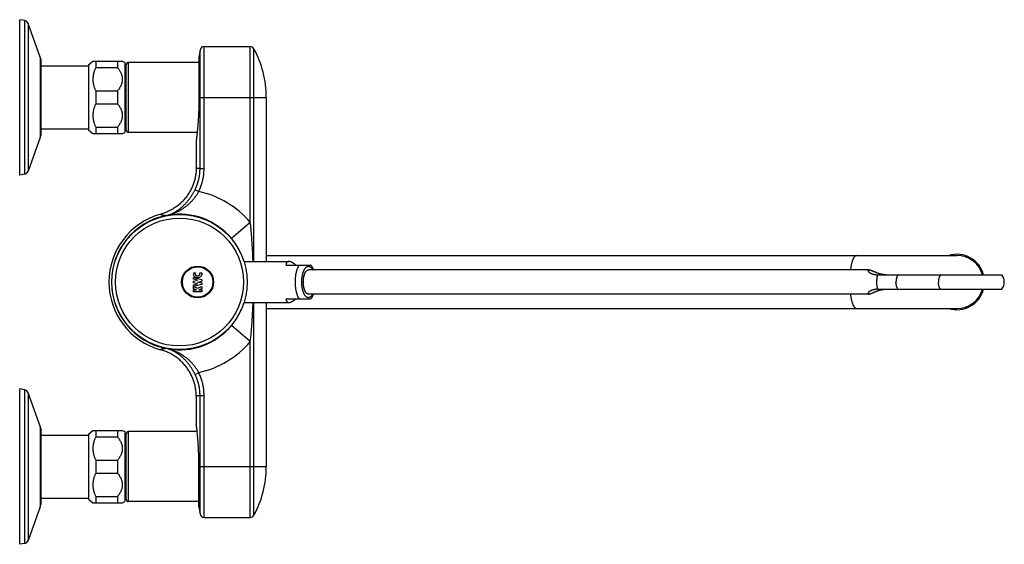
# Model space of a CAD drawing. Header units: millimetres. Extents: x 15 to 858, y -139 to 575.
# Tile 9 of 10: x 450 to 858, y -139 to 78. Entities that reach past the tile are written whole.
import ezdxf

# ---------------------------------------------------------------- set-up
doc = ezdxf.new("R2010")
doc.units = ezdxf.units.MM
doc.header["$LTSCALE"] = 46.255
doc.layers.get('0').update_dxf_attribs({"linetype": 'CONTINUOUS'})

msp = doc.modelspace()

# ---------------------------------------------------------------- linework, layer by layer
at = {"color": 7, "linetype": 'Continuous'}
for p, q in [((450.05, 13.99), (450.05, 78.34)), ((452.01, 77.99), (450.05, 78.34)), ((458.58, 62.87), (453.55, 76.7)), ((526.4, 67.16), (545.53, 67.16)), ((458.75, 61.91), (458.75, 30.42)), ((478.55, 59.66), (480.35, 61.16)), ((480.35, 61.16), (492.55, 61.16)), ((481.55, 61.16), (481.55, 58.48)), ((490.55, 61.16), (490.55, 58.48)), ((492.55, 61.16), (493.55, 60.66)), ((524.28, 62.78), (524.28, 46.16)), ((458.75, 59.16), (478.55, 59.16)), ((478.55, 59.66), (478.55, 32.66)), ((481.55, 58.48), (490.55, 58.48)), ((493.55, 60.66), (493.55, 31.66)), ((494.15, 32.66), (494.15, 59.66)), ((524.28, 60.66), (495.15, 60.66)), ((481.55, 48.84), (481.55, 43.48)), ((481.55, 48.84), (490.55, 48.84)), ((490.55, 48.84), (490.55, 43.48)), ((552.15, 46.16), (552.15, -21.84)), ((481.55, 43.48), (490.55, 43.48)), ((458.75, 33.16), (478.55, 33.16)), ((478.55, 32.66), (480.35, 31.16)), ((481.55, 33.84), (481.55, 31.16)), ((481.55, 33.84), (490.55, 33.84)), ((490.55, 33.84), (490.55, 31.16)), ((458.58, 29.46), (453.55, 15.62)), ((480.35, 31.16), (492.55, 31.16)), ((492.55, 31.16), (493.55, 31.66)), ((523.52, 31.66), (495.15, 31.66)), ((523.15, 28.41), (523.15, 17.05)), ((452.01, 14.34), (450.05, 13.99)), ((552.15, -19.34), (838.04, -19.34)), ((542.89, -21.84), (561.56, -21.84)), ((560.3, -23.34), (570.62, -23.34)), ((521.97, -29.23), (521.97, -28.41)), ((521.97, -28.41), (525.47, -29.24)), ((522.01, -26.54), (522.82, -26.54)), ((524.61, -26.54), (525.42, -26.54)), ((801.59, -25.34), (569.59, -25.34)), ((805.34, -27.34), (856.7, -27.34)), ((523.72, -29.64), (521.97, -29.23)), ((521.97, -29.94), (523.72, -29.64)), ((521.97, -30.74), (521.97, -29.94)), ((523.72, -31.03), (521.97, -30.74)), ((521.97, -31.45), (523.72, -31.03)), ((521.97, -32.23), (521.97, -31.45)), ((522.13, -32.23), (521.97, -32.23)), ((521.97, -33.1), (521.97, -32.24)), ((521.97, -32.24), (523.72, -32.94)), ((525.47, -31.44), (522.13, -32.23)), ((523.72, -30.34), (525.47, -30.04)), ((523.72, -30.34), (525.47, -30.64)), ((523.72, -32.94), (525.47, -32.24)), ((525.47, -29.24), (525.47, -30.04)), ((525.47, -30.64), (525.47, -31.44)), ((525.47, -32.24), (525.47, -33.1)), ((523.22, -33.6), (521.97, -33.1)), ((521.97, -34.44), (521.97, -33.64)), ((521.97, -33.64), (523.22, -33.64)), ((525.47, -34.44), (521.97, -34.44)), ((523.22, -33.64), (523.22, -33.6)), ((525.47, -33.1), (524.22, -33.6)), ((524.22, -33.6), (524.22, -33.64)), ((524.22, -33.64), (525.47, -33.64)), ((525.47, -33.64), (525.47, -34.44)), ((801.59, -35.34), (569.59, -35.34)), ((805.34, -33.34), (856.7, -33.34)), ((542.89, -38.84), (561.56, -38.84)), ((552.15, -38.84), (552.15, -106.84)), ((560.3, -37.34), (570.62, -37.34)), ((552.15, -41.34), (838.04, -41.34)), ((450.05, -139.01), (450.05, -74.66)), ((452.01, -75.01), (450.05, -74.66)), ((458.58, -90.13), (453.55, -76.3)), ((523.15, -77.72), (523.15, -89.09)), ((458.75, -91.09), (458.75, -122.58)), ((478.55, -93.34), (480.35, -91.84)), ((478.55, -93.34), (478.55, -120.34)), ((480.35, -91.84), (492.55, -91.84)), ((481.55, -91.84), (481.55, -94.52)), ((490.55, -91.84), (490.55, -94.52)), ((492.55, -91.84), (493.55, -92.34)), ((493.55, -92.34), (493.55, -121.34)), ((494.15, -120.34), (494.15, -93.34)), ((523.52, -92.34), (495.15, -92.34)), ((458.75, -93.84), (478.55, -93.84)), ((481.55, -94.52), (490.55, -94.52)), ((481.55, -104.16), (481.55, -109.52)), ((481.55, -104.16), (490.55, -104.16)), ((490.55, -104.16), (490.55, -109.52)), ((481.55, -109.52), (490.55, -109.52)), ((524.28, -123.46), (524.28, -106.84)), ((458.75, -119.84), (478.55, -119.84)), ((478.55, -120.34), (480.35, -121.84)), ((480.35, -121.84), (492.55, -121.84)), ((481.55, -119.16), (481.55, -121.84)), ((481.55, -119.16), (490.55, -119.16)), ((490.55, -119.16), (490.55, -121.84)), ((492.55, -121.84), (493.55, -121.34)), ((524.28, -121.34), (495.15, -121.34)), ((458.58, -123.54), (453.55, -137.38)), ((526.4, -127.84), (545.53, -127.84)), ((452.01, -138.66), (450.05, -139.01))]:
    msp.add_line(p, q, dxfattribs=at)
at = {"color": 9, "linetype": 'Continuous'}
for p, q in [((452.01, 77.99), (452.01, 14.34)), ((453.55, 76.7), (453.55, 15.62)), ((524.72, 16.71), (524.72, 65.73)), ((526.4, 16.71), (526.4, 67.16)), ((545.53, -5.69), (545.53, 67.16)), ((547.02, -21.84), (547.02, 66.28)), ((458.58, 62.87), (458.58, 29.46)), ((495.15, 31.66), (495.15, 60.66)), ((524.28, 46.16), (552.15, 46.16)), ((524.72, 16.71), (526.4, 16.71)), ((522.65, 7.91), (524.16, 7.17)), ((510.53, -2.92), (510.51, -2.82)), ((511.37, -2.76), (511.34, -2.64)), ((511.53, -2.73), (511.51, -2.61)), ((545.53, -5.69), (537.69, -12.27)), ((537.64, -12.31), (537.69, -12.27)), ((540.97, -17.25), (541, -17.24)), ((547.02, -126.95), (547.02, -38.84)), ((540.97, -43.42), (541, -43.43)), ((537.64, -48.37), (537.69, -48.41)), ((545.53, -54.98), (537.69, -48.41)), ((545.53, -127.84), (545.53, -54.98)), ((510.53, -57.75), (510.51, -57.85)), ((511.37, -57.91), (511.34, -58.04)), ((511.53, -57.94), (511.51, -58.07)), ((522.65, -68.59), (524.16, -67.84)), ((452.01, -75.01), (452.01, -138.66)), ((453.55, -76.3), (453.55, -137.38)), ((524.72, -126.41), (524.72, -77.38)), ((524.72, -77.38), (526.4, -77.38)), ((526.4, -127.84), (526.4, -77.38)), ((458.58, -90.13), (458.58, -123.54)), ((495.15, -121.34), (495.15, -92.34)), ((524.28, -106.84), (552.15, -106.84))]:
    msp.add_line(p, q, dxfattribs=at)
at = {"color": 7, "linetype": 'Continuous'}
for centre, radius in [((516.22, -30.34), 28), ((523.72, -30.34), 6.61)]:
    msp.add_circle(centre, radius, dxfattribs=at)
at = {"color": 9, "linetype": 'Continuous'}
for centre, radius in [((516.22, -30.34), 26.5), ((523.72, -30.34), 6.31)]:
    msp.add_circle(centre, radius, dxfattribs=at)
at = {"color": 7, "linetype": 'Continuous'}
for centre, radius, start, end in [((451.67, 76.02), 2, 20, 80), ((646.15, 46.16), 123, 170.8448, 172.2335), ((526.4, 65.46), 1.7, 90, 170.8448), ((545.53, 65.46), 1.7, 28.6141, 90), ((510.15, 46.16), 42, 0, 28.6141), ((455.95, 61.91), 2.8, 0, 20), ((495.15, 59.66), 1, 90, 180), ((495.15, 32.66), 1, 180, 270), ((455.95, 30.42), 2.8, 340, 0), ((451.67, 16.3), 2, 280, 340), ((516.15, -30.34), 29.13, 105.3436, 254.6564), ((838.04, -30.34), 11.5, 15.1219, 106.9466), ((838.04, -30.34), 11, 15.8275, 90), ((523.61, -26.94), 1.65, 165.9632, 192.7718), ((852.7, -30.34), 5, 323.1301, 36.8699), ((838.04, -30.34), 11.5, 253.0534, 344.8781), ((838.04, -30.34), 11, 270, 344.1733), ((451.67, -76.98), 2, 20, 80), ((455.95, -91.09), 2.8, 0, 20), ((495.15, -93.34), 1, 90, 180), ((510.15, -106.84), 42, 331.3859, 0), ((495.15, -120.34), 1, 180, 270), ((455.95, -122.58), 2.8, 340, 0), ((646.15, -106.84), 123, 187.7665, 189.1552), ((526.4, -126.14), 1.7, 189.1552, 270), ((545.53, -126.14), 1.7, 270, 331.3859), ((451.67, -136.7), 2, 280, 340)]:
    msp.add_arc(centre, radius, start, end, dxfattribs=at)
at = {"color": 9, "linetype": 'Continuous'}
for centre, radius, start, end in [((523.33, 17.06), 0.177, 180.0565, 184.2573), ((516.15, -30.34), 38.35, 39.9961, 77.9464), ((516.15, -30.34), 28.09, 101.5962, 258.4101), ((506.29, 17.8), 21.05, 281.5597, 283.8861), ((511.71, -4.25), 1.65, 96.8152, 102.8935), ((516.15, -30.34), 28.12, 39.9961, 99.4979), ((516.15, -30.34), 28.09, 17.6174, 27.7947), ((516.15, -30.34), 28.09, 332.2054, 342.3826), ((516.15, -30.34), 28.12, 260.502, 320.0039), ((516.15, -30.34), 38.35, 282.0536, 320.0039), ((506.29, -78.47), 21.05, 76.1141, 78.4319), ((511.71, -56.42), 1.66, 257.1299, 263.1613), ((523.33, -77.73), 0.176, 176.066, 179.9493)]:
    msp.add_arc(centre, radius, start, end, dxfattribs=at)
at = {"color": 7, "linetype": 'Continuous'}
for points, knots in [([(481.55, 58.48), (481.47, 58.32), (481.33, 58.01), (481.13, 57.53), (480.95, 57.06), (480.8, 56.59), (480.67, 56.13), (480.56, 55.68), (480.48, 55.23), (480.41, 54.78), (480.37, 54.33), (480.35, 53.89), (480.35, 53.44), (480.37, 52.99), (480.41, 52.55), (480.48, 52.1), (480.56, 51.65), (480.67, 51.19), (480.8, 50.73), (480.95, 50.27), (481.13, 49.8), (481.33, 49.32), (481.47, 49), (481.55, 48.84)], [0, 0, 0, 0, 0.535271, 1.052568, 1.55381, 2.041429, 2.517301, 2.98352, 3.442186, 3.894724, 4.343139, 4.789085, 5.234006, 5.679952, 6.128367, 6.580905, 7.03957, 7.50579, 7.981661, 8.46928, 8.970521, 9.487818, 10.023089, 10.023089, 10.023089, 10.023089]), ([(490.55, 58.48), (490.66, 58.34), (490.88, 58.07), (491.17, 57.65), (491.43, 57.25), (491.66, 56.86), (491.86, 56.48), (492.03, 56.11), (492.17, 55.75), (492.29, 55.39), (492.39, 55.04), (492.46, 54.69), (492.51, 54.35), (492.54, 54), (492.55, 53.66), (492.54, 53.32), (492.51, 52.98), (492.46, 52.63), (492.39, 52.29), (492.29, 51.94), (492.17, 51.58), (492.03, 51.22), (491.86, 50.85), (491.66, 50.47), (491.43, 50.08), (491.17, 49.67), (490.88, 49.26), (490.66, 48.98), (490.55, 48.84)], [0, 0, 0, 0, 0.541777, 1.049618, 1.526674, 1.976917, 2.403614, 2.809904, 3.199477, 3.574744, 3.937999, 4.292278, 4.639682, 4.982279, 5.32291, 5.663544, 6.00614, 6.353541, 6.707821, 7.071075, 7.446338, 7.835913, 8.242202, 8.668896, 9.119138, 9.596193, 10.104034, 10.645817, 10.645817, 10.645817, 10.645817]), ([(524.28, 46.16), (524.28, 45.87), (524.28, 45.29), (524.27, 44.42), (524.26, 43.55), (524.24, 42.7), (524.21, 41.85), (524.18, 41.01), (524.15, 40.18), (524.11, 39.37), (524.07, 38.58), (524.03, 37.8), (523.98, 37.05), (523.93, 36.32), (523.88, 35.62), (523.83, 34.94), (523.77, 34.3), (523.72, 33.68), (523.66, 33.09), (523.61, 32.53), (523.56, 32.01), (523.51, 31.52), (523.46, 31.07), (523.42, 30.65), (523.37, 30.26), (523.33, 29.91), (523.3, 29.6), (523.26, 29.33), (523.23, 29.09), (523.21, 28.89), (523.19, 28.72), (523.17, 28.59), (523.16, 28.5), (523.15, 28.44), (523.15, 28.42), (523.15, 28.41)], [0, 0, 0, 0, 0.872911, 1.744237, 2.610792, 3.47032, 4.321746, 5.16204, 5.988569, 6.800532, 7.595274, 8.370002, 9.123854, 9.854901, 10.560561, 11.239521, 11.890944, 12.512666, 13.10305, 13.662033, 14.188203, 14.680109, 15.137449, 15.56005, 15.94688, 16.297222, 16.611451, 16.889227, 17.130044, 17.333755, 17.5007, 17.630611, 17.72333, 17.778955, 17.797526, 17.797526, 17.797526, 17.797526]), ([(481.55, 43.48), (481.47, 43.32), (481.33, 43.01), (481.13, 42.53), (480.95, 42.06), (480.8, 41.59), (480.67, 41.13), (480.56, 40.68), (480.48, 40.23), (480.41, 39.78), (480.37, 39.33), (480.35, 38.89), (480.35, 38.44), (480.37, 37.99), (480.41, 37.55), (480.48, 37.1), (480.56, 36.65), (480.67, 36.19), (480.8, 35.73), (480.95, 35.27), (481.13, 34.8), (481.33, 34.32), (481.47, 34), (481.55, 33.84)], [0, 0, 0, 0, 0.535271, 1.052568, 1.55381, 2.041429, 2.517301, 2.98352, 3.442186, 3.894724, 4.343139, 4.789085, 5.234006, 5.679952, 6.128367, 6.580905, 7.03957, 7.50579, 7.981661, 8.46928, 8.970521, 9.487818, 10.023089, 10.023089, 10.023089, 10.023089]), ([(490.55, 43.48), (490.66, 43.34), (490.88, 43.07), (491.17, 42.65), (491.43, 42.25), (491.66, 41.86), (491.86, 41.48), (492.03, 41.11), (492.17, 40.75), (492.29, 40.39), (492.39, 40.04), (492.46, 39.69), (492.51, 39.35), (492.54, 39), (492.55, 38.66), (492.54, 38.32), (492.51, 37.98), (492.46, 37.63), (492.39, 37.29), (492.29, 36.94), (492.17, 36.58), (492.03, 36.22), (491.86, 35.85), (491.66, 35.47), (491.43, 35.08), (491.17, 34.67), (490.88, 34.26), (490.66, 33.98), (490.55, 33.84)], [0, 0, 0, 0, 0.541777, 1.049618, 1.526674, 1.976917, 2.403614, 2.809904, 3.199477, 3.574744, 3.937999, 4.292278, 4.639682, 4.982279, 5.32291, 5.663544, 6.00614, 6.353541, 6.707821, 7.071075, 7.446338, 7.835913, 8.242202, 8.668896, 9.119138, 9.596193, 10.104034, 10.645817, 10.645817, 10.645817, 10.645817]), ([(523.15, 17.05), (523.15, 16.75), (523.14, 16.16), (523.08, 15.26), (522.98, 14.37), (522.83, 13.48), (522.65, 12.6), (522.43, 11.73), (522.18, 10.86), (521.88, 10.01), (521.54, 9.18), (521.17, 8.36), (520.76, 7.56), (520.32, 6.78), (519.84, 6.02), (519.33, 5.28), (518.78, 4.56), (518.2, 3.87), (517.6, 3.21), (516.96, 2.57), (516.3, 1.97), (515.61, 1.39), (514.89, 0.85), (514.15, 0.34), (513.39, -0.14), (512.61, -0.58), (511.81, -0.99), (510.99, -1.36), (510.15, -1.69), (509.3, -1.99), (508.73, -2.16), (508.44, -2.24)], [0, 0, 0, 0, 0.886232, 1.785581, 2.684913, 3.584261, 4.483657, 5.383107, 6.282605, 7.182101, 8.081534, 8.980889, 9.880178, 10.779404, 11.67856, 12.577644, 13.476658, 14.375601, 15.274476, 16.173283, 17.072026, 17.970707, 18.86933, 19.767899, 20.666417, 21.564891, 22.463324, 23.361721, 24.260088, 25.15843, 26.056752, 26.056752, 26.056752, 26.056752]), ([(561.56, -21.84), (561.5, -21.84), (561.39, -21.84), (561.23, -21.87), (561.08, -21.93), (560.94, -22), (560.81, -22.09), (560.7, -22.21), (560.6, -22.34), (560.51, -22.5), (560.43, -22.68), (560.38, -22.88), (560.33, -23.1), (560.31, -23.26), (560.3, -23.34)], [0, 0, 0, 0, 0.171538, 0.334587, 0.492171, 0.647227, 0.803232, 0.963717, 1.131751, 1.310553, 1.502612, 1.709976, 1.934792, 2.178334, 2.178334, 2.178334, 2.178334]), ([(564.38, -23.34), (564.29, -23.26), (564.1, -23.1), (563.83, -22.88), (563.56, -22.68), (563.3, -22.5), (563.05, -22.34), (562.81, -22.21), (562.58, -22.1), (562.35, -22), (562.14, -21.93), (561.94, -21.88), (561.74, -21.84), (561.62, -21.84), (561.56, -21.84)], [0, 0, 0, 0, 0.37234, 0.725249, 1.05844, 1.372615, 1.667825, 1.944302, 2.202964, 2.444124, 2.668758, 2.877991, 3.072812, 3.255088, 3.255088, 3.255088, 3.255088]), ([(571.71, -25.34), (571.69, -25.27), (571.62, -25.09), (571.5, -24.81), (571.36, -24.51), (571.21, -24.22), (571.05, -23.94), (570.88, -23.68), (570.73, -23.48), (570.65, -23.37), (570.62, -23.34)], [0, 0, 0, 0, 0.227946, 0.564944, 0.898801, 1.226816, 1.549881, 1.862925, 2.166267, 2.28761, 2.28761, 2.28761, 2.28761]), ([(525.42, -26.54), (525.45, -26.67), (525.49, -27.02), (525.37, -27.61), (524.98, -28.17), (524.4, -28.55), (523.72, -28.68), (523.03, -28.55), (522.45, -28.17), (522.13, -27.71), (522.03, -27.4), (522.01, -27.3)], [0, 0, 0, 0, 0.402994, 1.067054, 1.736443, 2.413298, 3.095382, 3.777465, 4.45432, 5.123709, 5.424407, 5.424407, 5.424407, 5.424407]), ([(522.82, -26.54), (522.81, -26.56), (522.75, -26.68), (522.69, -26.94), (522.77, -27.3), (523, -27.6), (523.33, -27.79), (523.72, -27.86), (524.1, -27.79), (524.43, -27.6), (524.58, -27.4), (524.63, -27.3)], [0, 0, 0, 0, 0.062271, 0.414998, 0.767724, 1.131377, 1.509944, 1.898711, 2.287478, 2.666045, 3.0061, 3.0061, 3.0061, 3.0061]), ([(524.63, -27.3), (524.63, -27.3), (524.69, -27.18), (524.74, -26.94), (524.68, -26.68), (524.62, -26.56), (524.61, -26.54)], [0, 0, 0, 0, 0.0240768, 0.3768034, 0.7295301, 0.7918012, 0.7918012, 0.7918012, 0.7918012]), ([(567.48, -30.34), (567.48, -30.25), (567.48, -30.08), (567.49, -29.82), (567.5, -29.57), (567.52, -29.32), (567.55, -29.06), (567.58, -28.82), (567.61, -28.57), (567.65, -28.34), (567.7, -28.1), (567.75, -27.88), (567.81, -27.66), (567.87, -27.44), (567.93, -27.24), (568, -27.04), (568.08, -26.85), (568.15, -26.67), (568.24, -26.5), (568.32, -26.34), (568.41, -26.19), (568.5, -26.05), (568.6, -25.92), (568.69, -25.81), (568.79, -25.71), (568.9, -25.61), (569, -25.54), (569.1, -25.47), (569.21, -25.42), (569.32, -25.38), (569.43, -25.35), (569.52, -25.34), (569.57, -25.34), (569.59, -25.34)], [0, 0, 0, 0, 0.257409, 0.514258, 0.769987, 1.024045, 1.275884, 1.524966, 1.770766, 2.012772, 2.25049, 2.483444, 2.711182, 2.933275, 3.149326, 3.358967, 3.561869, 3.757745, 3.946351, 4.127498, 4.301057, 4.466967, 4.625244, 4.775995, 4.919429, 5.055873, 5.185785, 5.309771, 5.428595, 5.543183, 5.654613, 5.764089, 5.818522, 5.818522, 5.818522, 5.818522]), ([(801.59, -25.34), (801.57, -25.34), (801.52, -25.34), (801.46, -25.35), (801.4, -25.36), (801.35, -25.39), (801.31, -25.41), (801.28, -25.45), (801.26, -25.49), (801.25, -25.54), (801.24, -25.59), (801.25, -25.65), (801.27, -25.71), (801.3, -25.78), (801.34, -25.85), (801.39, -25.93), (801.46, -26.01), (801.54, -26.1), (801.63, -26.19), (801.74, -26.28), (801.86, -26.38), (802, -26.48), (802.16, -26.57), (802.34, -26.67), (802.53, -26.77), (802.74, -26.86), (802.97, -26.95), (803.22, -27.03), (803.49, -27.11), (803.77, -27.18), (804.06, -27.23), (804.37, -27.28), (804.68, -27.31), (805.01, -27.33), (805.23, -27.34), (805.34, -27.34)], [0, 0, 0, 0, 0.071236, 0.135402, 0.193074, 0.24529, 0.293431, 0.339203, 0.384819, 0.432562, 0.484464, 0.542373, 0.607751, 0.681656, 0.765172, 0.859127, 0.964133, 1.081053, 1.210533, 1.353103, 1.509598, 1.68046, 1.866133, 2.067134, 2.283404, 2.515117, 2.761955, 3.02334, 3.298735, 3.58678, 3.886437, 4.19632, 4.514815, 4.84085, 5.172773, 5.172773, 5.172773, 5.172773]), ([(808.72, -27.34), (808.61, -27.34), (808.38, -27.33), (808.04, -27.31), (807.7, -27.28), (807.37, -27.23), (807.04, -27.18), (806.71, -27.11), (806.39, -27.03), (806.08, -26.95), (805.78, -26.86), (805.49, -26.77), (805.21, -26.67), (804.94, -26.57), (804.69, -26.47), (804.44, -26.38), (804.21, -26.28), (803.99, -26.19), (803.78, -26.1), (803.58, -26.01), (803.39, -25.93), (803.21, -25.85), (803.03, -25.78), (802.87, -25.71), (802.72, -25.65), (802.57, -25.59), (802.43, -25.54), (802.3, -25.49), (802.18, -25.45), (802.06, -25.42), (801.95, -25.39), (801.85, -25.37), (801.76, -25.35), (801.67, -25.34), (801.62, -25.34), (801.59, -25.34)], [0, 0, 0, 0, 0.336236, 0.675187, 1.015122, 1.354873, 1.692635, 2.026747, 2.355847, 2.678065, 2.992393, 3.297664, 3.592929, 3.877819, 4.151566, 4.414176, 4.665532, 4.905479, 5.134513, 5.352614, 5.559931, 5.757001, 5.943764, 6.120416, 6.287464, 6.444864, 6.592853, 6.731778, 6.861547, 6.982348, 7.094494, 7.197951, 7.292969, 7.379844, 7.458685, 7.458685, 7.458685, 7.458685]), ([(569.59, -35.34), (569.57, -35.34), (569.52, -35.34), (569.43, -35.32), (569.32, -35.3), (569.21, -35.26), (569.1, -35.2), (569, -35.14), (568.9, -35.06), (568.79, -34.97), (568.69, -34.87), (568.6, -34.75), (568.5, -34.62), (568.41, -34.48), (568.32, -34.33), (568.24, -34.18), (568.15, -34.01), (568.08, -33.83), (568, -33.64), (567.93, -33.44), (567.87, -33.23), (567.81, -33.02), (567.75, -32.8), (567.7, -32.57), (567.65, -32.34), (567.61, -32.1), (567.58, -31.86), (567.55, -31.61), (567.52, -31.36), (567.5, -31.11), (567.49, -30.85), (567.48, -30.59), (567.48, -30.42), (567.48, -30.34)], [0, 0, 0, 0, 0.054429, 0.163906, 0.275335, 0.389923, 0.508747, 0.632733, 0.762645, 0.899088, 1.042522, 1.193273, 1.35155, 1.51746, 1.691019, 1.872166, 2.060772, 2.256647, 2.45955, 2.669191, 2.885242, 3.107335, 3.335073, 3.568027, 3.805745, 4.047752, 4.293553, 4.542635, 4.794474, 5.048533, 5.304263, 5.561112, 5.818522, 5.818522, 5.818522, 5.818522]), ([(570.62, -37.34), (570.68, -37.26), (570.81, -37.09), (570.99, -36.83), (571.16, -36.55), (571.32, -36.25), (571.46, -35.95), (571.6, -35.64), (571.68, -35.44), (571.71, -35.34)], [0, 0, 0, 0, 0.299235, 0.620528, 0.950066, 1.285873, 1.62765, 1.971816, 2.287621, 2.287621, 2.287621, 2.287621]), ([(805.34, -33.34), (805.23, -33.34), (805.01, -33.34), (804.68, -33.36), (804.37, -33.39), (804.06, -33.44), (803.77, -33.5), (803.49, -33.56), (803.22, -33.64), (802.97, -33.72), (802.74, -33.81), (802.53, -33.91), (802.34, -34), (802.16, -34.1), (802, -34.2), (801.86, -34.3), (801.74, -34.39), (801.63, -34.48), (801.54, -34.57), (801.46, -34.66), (801.39, -34.74), (801.34, -34.82), (801.3, -34.89), (801.27, -34.96), (801.25, -35.03), (801.24, -35.08), (801.25, -35.14), (801.26, -35.18), (801.28, -35.23), (801.31, -35.26), (801.35, -35.29), (801.4, -35.31), (801.46, -35.33), (801.52, -35.34), (801.57, -35.34), (801.59, -35.34)], [0, 0, 0, 0, 0.331923, 0.657959, 0.976461, 1.286349, 1.586006, 1.874059, 2.149453, 2.410836, 2.65768, 2.889389, 3.105665, 3.306665, 3.492331, 3.663197, 3.819683, 3.962252, 4.091735, 4.208646, 4.313656, 4.407611, 4.491117, 4.565026, 4.630405, 4.68831, 4.740216, 4.78796, 4.833572, 4.879348, 4.92749, 4.979703, 5.03738, 5.101549, 5.172773, 5.172773, 5.172773, 5.172773]), ([(801.59, -35.34), (801.62, -35.34), (801.67, -35.33), (801.76, -35.33), (801.85, -35.31), (801.95, -35.29), (802.06, -35.26), (802.18, -35.22), (802.3, -35.18), (802.43, -35.14), (802.57, -35.09), (802.72, -35.03), (802.87, -34.97), (803.03, -34.9), (803.21, -34.82), (803.39, -34.75), (803.58, -34.66), (803.78, -34.58), (803.99, -34.49), (804.21, -34.39), (804.44, -34.3), (804.69, -34.2), (804.94, -34.1), (805.21, -34), (805.49, -33.91), (805.78, -33.81), (806.08, -33.72), (806.39, -33.64), (806.71, -33.57), (807.04, -33.5), (807.37, -33.44), (807.7, -33.4), (808.04, -33.36), (808.38, -33.34), (808.61, -33.34), (808.72, -33.34)], [0, 0, 0, 0, 0.078857, 0.165734, 0.26075, 0.364214, 0.476362, 0.597163, 0.726938, 0.865865, 1.013853, 1.171258, 1.338308, 1.51496, 1.701727, 1.898795, 2.10611, 2.324214, 2.553246, 2.793194, 3.044552, 3.307159, 3.58091, 3.8658, 4.161061, 4.466332, 4.780655, 5.102874, 5.431972, 5.766076, 6.103835, 6.443579, 6.783505, 7.122452, 7.458685, 7.458685, 7.458685, 7.458685]), ([(560.3, -37.34), (560.31, -37.42), (560.33, -37.57), (560.38, -37.79), (560.43, -37.99), (560.51, -38.17), (560.6, -38.33), (560.7, -38.47), (560.81, -38.58), (560.94, -38.68), (561.08, -38.75), (561.23, -38.8), (561.39, -38.83), (561.5, -38.84), (561.56, -38.84)], [0, 0, 0, 0, 0.243542, 0.468358, 0.675722, 0.867781, 1.046583, 1.214617, 1.375102, 1.531106, 1.686163, 1.843747, 2.006796, 2.178334, 2.178334, 2.178334, 2.178334]), ([(561.56, -38.84), (561.62, -38.84), (561.74, -38.83), (561.94, -38.8), (562.14, -38.75), (562.35, -38.67), (562.58, -38.58), (562.81, -38.47), (563.05, -38.33), (563.3, -38.17), (563.56, -38), (563.83, -37.8), (564.1, -37.58), (564.29, -37.42), (564.38, -37.34)], [0, 0, 0, 0, 0.182276, 0.377097, 0.58633, 0.810964, 1.052124, 1.310786, 1.587264, 1.882474, 2.196649, 2.529839, 2.882748, 3.255088, 3.255088, 3.255088, 3.255088]), ([(523.15, -77.72), (523.15, -77.43), (523.14, -76.83), (523.08, -75.94), (522.98, -75.04), (522.83, -74.15), (522.65, -73.27), (522.43, -72.4), (522.18, -71.54), (521.88, -70.69), (521.54, -69.85), (521.17, -69.04), (520.76, -68.23), (520.32, -67.45), (519.84, -66.69), (519.33, -65.95), (518.78, -65.24), (518.2, -64.55), (517.6, -63.88), (516.96, -63.25), (516.3, -62.64), (515.61, -62.07), (514.89, -61.52), (514.15, -61.01), (513.39, -60.53), (512.61, -60.09), (511.81, -59.68), (510.99, -59.31), (510.15, -58.98), (509.3, -58.68), (508.73, -58.51), (508.44, -58.43)], [0, 0, 0, 0, 0.887244, 1.786592, 2.685923, 3.585272, 4.484668, 5.384118, 6.283616, 7.183113, 8.082546, 8.981902, 9.881192, 10.780418, 11.679574, 12.578659, 13.477672, 14.376616, 15.275491, 16.174299, 17.073042, 17.971723, 18.870346, 19.768915, 20.667434, 21.565908, 22.464341, 23.362738, 24.261106, 25.159448, 26.05777, 26.05777, 26.05777, 26.05777]), ([(524.28, -106.84), (524.28, -106.55), (524.28, -105.96), (524.27, -105.09), (524.26, -104.23), (524.24, -103.37), (524.21, -102.52), (524.18, -101.68), (524.15, -100.86), (524.11, -100.05), (524.07, -99.25), (524.03, -98.48), (523.98, -97.73), (523.93, -97), (523.88, -96.3), (523.83, -95.62), (523.77, -94.97), (523.72, -94.35), (523.66, -93.76), (523.61, -93.21), (523.56, -92.68), (523.51, -92.2), (523.46, -91.74), (523.42, -91.32), (523.37, -90.94), (523.33, -90.59), (523.3, -90.28), (523.26, -90), (523.23, -89.76), (523.21, -89.56), (523.19, -89.39), (523.17, -89.27), (523.16, -89.16), (523.16, -89.14), (523.15, -89.08), (523.15, -89.09)], [0, 0, 0, 0, 0.872911, 1.744236, 2.610789, 3.470318, 4.321744, 5.162037, 5.988566, 6.80053, 7.59527, 8.369997, 9.123852, 9.854898, 10.560555, 11.239518, 11.890942, 12.512663, 13.103047, 13.662032, 14.188201, 14.680104, 15.137448, 15.560049, 15.946877, 16.297218, 16.611448, 16.889224, 17.130039, 17.333752, 17.500698, 17.630609, 17.723329, 17.778955, 17.797526, 17.797526, 17.797526, 17.797526]), ([(481.55, -94.52), (481.47, -94.68), (481.33, -94.99), (481.13, -95.47), (480.95, -95.94), (480.8, -96.41), (480.67, -96.87), (480.56, -97.32), (480.48, -97.77), (480.41, -98.22), (480.37, -98.67), (480.35, -99.11), (480.35, -99.56), (480.37, -100.01), (480.41, -100.45), (480.48, -100.9), (480.56, -101.35), (480.67, -101.81), (480.8, -102.27), (480.95, -102.73), (481.13, -103.2), (481.33, -103.68), (481.47, -104), (481.55, -104.16)], [0, 0, 0, 0, 0.535271, 1.052568, 1.55381, 2.041429, 2.517301, 2.98352, 3.442186, 3.894724, 4.343139, 4.789085, 5.234006, 5.679952, 6.128367, 6.580905, 7.03957, 7.50579, 7.981661, 8.46928, 8.970521, 9.487818, 10.023089, 10.023089, 10.023089, 10.023089]), ([(490.55, -94.52), (490.66, -94.66), (490.88, -94.93), (491.17, -95.35), (491.43, -95.75), (491.66, -96.14), (491.86, -96.52), (492.03, -96.89), (492.17, -97.25), (492.29, -97.61), (492.39, -97.96), (492.46, -98.31), (492.51, -98.65), (492.54, -99), (492.55, -99.34), (492.54, -99.68), (492.51, -100.02), (492.46, -100.37), (492.39, -100.71), (492.29, -101.06), (492.17, -101.42), (492.03, -101.78), (491.86, -102.15), (491.66, -102.53), (491.43, -102.92), (491.17, -103.33), (490.88, -103.74), (490.66, -104.02), (490.55, -104.16)], [0, 0, 0, 0, 0.541777, 1.049618, 1.526674, 1.976917, 2.403614, 2.809904, 3.199477, 3.574744, 3.937999, 4.292278, 4.639682, 4.982279, 5.32291, 5.663544, 6.00614, 6.353541, 6.707821, 7.071075, 7.446338, 7.835913, 8.242202, 8.668896, 9.119138, 9.596193, 10.104034, 10.645817, 10.645817, 10.645817, 10.645817]), ([(481.55, -109.52), (481.47, -109.68), (481.33, -109.99), (481.13, -110.47), (480.95, -110.94), (480.8, -111.41), (480.67, -111.87), (480.56, -112.32), (480.48, -112.77), (480.41, -113.22), (480.37, -113.67), (480.35, -114.11), (480.35, -114.56), (480.37, -115.01), (480.41, -115.45), (480.48, -115.9), (480.56, -116.35), (480.67, -116.81), (480.8, -117.27), (480.95, -117.73), (481.13, -118.2), (481.33, -118.68), (481.47, -119), (481.55, -119.16)], [0, 0, 0, 0, 0.535271, 1.052568, 1.55381, 2.041429, 2.517301, 2.98352, 3.442186, 3.894724, 4.343139, 4.789085, 5.234006, 5.679952, 6.128367, 6.580905, 7.03957, 7.50579, 7.981661, 8.46928, 8.970521, 9.487818, 10.023089, 10.023089, 10.023089, 10.023089]), ([(490.55, -109.52), (490.66, -109.66), (490.88, -109.93), (491.17, -110.35), (491.43, -110.75), (491.66, -111.14), (491.86, -111.52), (492.03, -111.89), (492.17, -112.25), (492.29, -112.61), (492.39, -112.96), (492.46, -113.31), (492.51, -113.65), (492.54, -114), (492.55, -114.34), (492.54, -114.68), (492.51, -115.02), (492.46, -115.37), (492.39, -115.71), (492.29, -116.06), (492.17, -116.42), (492.03, -116.78), (491.86, -117.15), (491.66, -117.53), (491.43, -117.92), (491.17, -118.33), (490.88, -118.74), (490.66, -119.02), (490.55, -119.16)], [0, 0, 0, 0, 0.541777, 1.049618, 1.526674, 1.976917, 2.403614, 2.809904, 3.199477, 3.574744, 3.937999, 4.292278, 4.639682, 4.982279, 5.32291, 5.663544, 6.00614, 6.353541, 6.707821, 7.071075, 7.446338, 7.835913, 8.242202, 8.668896, 9.119138, 9.596193, 10.104034, 10.645817, 10.645817, 10.645817, 10.645817])]:
    msp.add_open_spline(points, degree=3, knots=knots, dxfattribs=at)
at = {"color": 9, "linetype": 'Continuous'}
for points, knots in [([(522.65, 7.91), (522.79, 8.19), (523.04, 8.74), (523.39, 9.58), (523.7, 10.44), (523.97, 11.31), (524.2, 12.2), (524.39, 13.09), (524.54, 13.99), (524.64, 14.89), (524.7, 15.8), (524.72, 16.4), (524.72, 16.71)], [0, 0, 0, 0, 0.91575, 1.830067, 2.743113, 3.655057, 4.566067, 5.476309, 6.385955, 7.295143, 8.203919, 9.112313, 9.112313, 9.112313, 9.112313]), ([(524.72, 16.71), (524.56, 16.7), (524.27, 16.7), (523.87, 16.72), (523.56, 16.76), (523.34, 16.82), (523.19, 16.91), (523.15, 17.01), (523.15, 17.05)], [0, 0, 0, 0, 0.48097, 0.873985, 1.181495, 1.408919, 1.570056, 1.68845, 1.68845, 1.68845, 1.68845]), ([(524.16, 7.17), (524.29, 7.43), (524.55, 7.97), (524.89, 8.8), (525.21, 9.65), (525.49, 10.5), (525.73, 11.37), (525.93, 12.25), (526.1, 13.14), (526.23, 14.03), (526.33, 14.92), (526.38, 15.82), (526.4, 16.41), (526.4, 16.71)], [0, 0, 0, 0, 0.894695, 1.792934, 2.693824, 3.596455, 4.499908, 5.40325, 6.305551, 7.205887, 8.103286, 8.996734, 9.885235, 9.885235, 9.885235, 9.885235]), ([(511.34, -2.64), (511.6, -2.56), (512.12, -2.38), (512.88, -2.07), (513.61, -1.73), (514.3, -1.36), (514.96, -0.96), (515.59, -0.55), (516.19, -0.11), (516.75, 0.33), (517.28, 0.78), (517.79, 1.24), (518.27, 1.71), (518.72, 2.18), (519.15, 2.65), (519.55, 3.12), (519.94, 3.6), (520.31, 4.08), (520.65, 4.56), (520.99, 5.04), (521.3, 5.52), (521.6, 6), (521.88, 6.48), (522.15, 6.96), (522.41, 7.43), (522.57, 7.75), (522.65, 7.91)], [0, 0, 0, 0, 0.825284, 1.643271, 2.448988, 3.238902, 4.011047, 4.764494, 5.499134, 6.215408, 6.914042, 7.596142, 8.262753, 8.914559, 9.552305, 10.176834, 10.789169, 11.390576, 11.982416, 12.56566, 13.140327, 13.706371, 14.263541, 14.812813, 15.354395, 15.887835, 15.887835, 15.887835, 15.887835]), ([(511.51, -2.61), (511.87, -2.51), (512.59, -2.29), (513.61, -1.92), (514.58, -1.52), (515.48, -1.1), (516.31, -0.67), (517.08, -0.23), (517.8, 0.22), (518.45, 0.68), (519.06, 1.14), (519.63, 1.6), (520.16, 2.06), (520.65, 2.52), (521.11, 2.98), (521.54, 3.44), (521.94, 3.91), (522.32, 4.37), (522.68, 4.84), (523.01, 5.3), (523.33, 5.77), (523.62, 6.23), (523.9, 6.7), (524.07, 7.01), (524.16, 7.17)], [0, 0, 0, 0, 1.132566, 2.228504, 3.275341, 4.26791, 5.20615, 6.093221, 6.933488, 7.731792, 8.492813, 9.220878, 9.920147, 10.593588, 11.244087, 11.874524, 12.487418, 13.085356, 13.670484, 14.243617, 14.805371, 15.356455, 15.897673, 16.429809, 16.429809, 16.429809, 16.429809]), ([(510.5, -2.82), (510.33, -2.81), (510.01, -2.79), (509.57, -2.74), (509.19, -2.68), (508.89, -2.61), (508.67, -2.51), (508.51, -2.4), (508.45, -2.29), (508.44, -2.24)], [0, 0, 0, 0, 0.517116, 0.965615, 1.342596, 1.649766, 1.891402, 2.077618, 2.231374, 2.231374, 2.231374, 2.231374]), ([(546.68, -21.84), (546.67, -21.42), (546.63, -20.47), (546.57, -18.97), (546.49, -17.38), (546.41, -15.84), (546.32, -14.42), (546.23, -13.13), (546.14, -11.99), (546.06, -10.98), (545.98, -10.06), (545.9, -9.18), (545.82, -8.31), (545.73, -7.44), (545.63, -6.56), (545.56, -5.98), (545.53, -5.69)], [0, 0, 0, 0, 1.254766, 2.863371, 4.486013, 6.036363, 7.473803, 8.770726, 9.905793, 10.904849, 11.814976, 12.683474, 13.553948, 14.435604, 15.318681, 16.193303, 16.193303, 16.193303, 16.193303]), ([(541, -17.24), (540.8, -16.87), (540.42, -16.18), (539.83, -15.2), (539.26, -14.33), (538.71, -13.56), (538.2, -12.88), (537.86, -12.46), (537.69, -12.27)], [0, 0, 0, 0, 1.244178, 2.382175, 3.419008, 4.36064, 5.213412, 5.984002, 5.984002, 5.984002, 5.984002]), ([(542.98, -21.84), (542.92, -21.66), (542.73, -21.12), (542.4, -20.22), (541.95, -19.16), (541.48, -18.17), (541.16, -17.54), (541, -17.24)], [0, 0, 0, 0, 0.544024, 1.717165, 2.880107, 3.992082, 5.010864, 5.010864, 5.010864, 5.010864]), ([(796.5, -19.34), (796.46, -19.34), (796.37, -19.34), (796.24, -19.38), (796.12, -19.44), (795.99, -19.51), (795.86, -19.61), (795.74, -19.74), (795.62, -19.88), (795.5, -20.04), (795.38, -20.23), (795.26, -20.43), (795.15, -20.65), (795.04, -20.9), (794.93, -21.16), (794.83, -21.44), (794.72, -21.74), (794.63, -22.06), (794.53, -22.39), (794.44, -22.74), (794.36, -23.1), (794.27, -23.48), (794.2, -23.88), (794.12, -24.28), (794.06, -24.7), (794, -25.05), (793.98, -25.27), (793.97, -25.34)], [0, 0, 0, 0, 0.12821, 0.259937, 0.398406, 0.546349, 0.705945, 0.878853, 1.066279, 1.26907, 1.487782, 1.722746, 1.974108, 2.241868, 2.525907, 2.826002, 3.141848, 3.473062, 3.819198, 4.179754, 4.554175, 4.941858, 5.342162, 5.754404, 6.17787, 6.611812, 6.826311, 6.826311, 6.826311, 6.826311]), ([(564.19, -30.34), (564.19, -30.19), (564.19, -29.88), (564.21, -29.43), (564.23, -28.97), (564.27, -28.52), (564.31, -28.08), (564.37, -27.64), (564.44, -27.22), (564.51, -26.8), (564.6, -26.39), (564.69, -25.99), (564.79, -25.6), (564.91, -25.23), (565.03, -24.87), (565.15, -24.53), (565.29, -24.21), (565.43, -23.9), (565.58, -23.61), (565.69, -23.43), (565.74, -23.34)], [0, 0, 0, 0, 0.456734, 0.912385, 1.365873, 1.816131, 2.262103, 2.702755, 3.137078, 3.56409, 3.982846, 4.392445, 4.79203, 5.180798, 5.558011, 5.922998, 6.275167, 6.614018, 6.939148, 7.250276, 7.250276, 7.250276, 7.250276]), ([(566.85, -30.34), (566.85, -30.21), (566.85, -29.95), (566.86, -29.57), (566.89, -29.19), (566.92, -28.82), (566.96, -28.44), (567.01, -28.08), (567.08, -27.72), (567.15, -27.37), (567.22, -27.04), (567.31, -26.71), (567.41, -26.4), (567.51, -26.1), (567.62, -25.81), (567.73, -25.55), (567.86, -25.29), (567.99, -25.06), (568.12, -24.84), (568.26, -24.65), (568.41, -24.47), (568.55, -24.31), (568.71, -24.18), (568.86, -24.07), (569.02, -23.97), (569.18, -23.91), (569.35, -23.86), (569.51, -23.84), (569.67, -23.84), (569.84, -23.86), (570, -23.91), (570.16, -23.97), (570.32, -24.07), (570.48, -24.18), (570.63, -24.31), (570.78, -24.47), (570.92, -24.65), (571.06, -24.84), (571.2, -25.06), (571.29, -25.23), (571.34, -25.32), (571.35, -25.34)], [0, 0, 0, 0, 0.382261, 0.764894, 1.146375, 1.525168, 1.899757, 2.268707, 2.630995, 2.985846, 3.332465, 3.669909, 3.99726, 4.313731, 4.618677, 4.911543, 5.191853, 5.459243, 5.713493, 5.954556, 6.182579, 6.397933, 6.601252, 6.793472, 6.97587, 7.150091, 7.318137, 7.482332, 7.645216, 7.809411, 7.977458, 8.151678, 8.334077, 8.526296, 8.729615, 8.94497, 9.172993, 9.414056, 9.668306, 9.935695, 9.987306, 9.987306, 9.987306, 9.987306]), ([(804.91, -30.34), (804.91, -30.25), (804.92, -30.09), (804.92, -29.84), (804.94, -29.6), (804.95, -29.35), (804.98, -29.11), (805.01, -28.87), (805.04, -28.64), (805.08, -28.41), (805.12, -28.18), (805.17, -27.96), (805.22, -27.75), (805.27, -27.54), (805.32, -27.4), (805.34, -27.34)], [0, 0, 0, 0, 0.247413, 0.494328, 0.74025, 0.984686, 1.22715, 1.467164, 1.704258, 1.937974, 2.167869, 2.393514, 2.6145, 2.830438, 3.040961, 3.040961, 3.040961, 3.040961]), ([(813.66, -27.34), (813.62, -27.4), (813.54, -27.54), (813.44, -27.75), (813.33, -27.96), (813.24, -28.18), (813.16, -28.41), (813.09, -28.64), (813.02, -28.87), (812.97, -29.11), (812.92, -29.35), (812.89, -29.6), (812.86, -29.84), (812.85, -30.09), (812.84, -30.25), (812.84, -30.34)], [0, 0, 0, 0, 0.233379, 0.46873, 0.705951, 0.944922, 1.18551, 1.427568, 1.670939, 1.915453, 2.160933, 2.407196, 2.65405, 2.901301, 3.148751, 3.148751, 3.148751, 3.148751]), ([(831.23, -27.34), (831.19, -27.4), (831.11, -27.54), (831, -27.75), (830.9, -27.96), (830.81, -28.18), (830.72, -28.41), (830.65, -28.64), (830.59, -28.87), (830.53, -29.11), (830.49, -29.35), (830.45, -29.6), (830.43, -29.84), (830.41, -30.09), (830.41, -30.25), (830.41, -30.34)], [0, 0, 0, 0, 0.233379, 0.46873, 0.705951, 0.944922, 1.18551, 1.427568, 1.670939, 1.915453, 2.160933, 2.407196, 2.65405, 2.901301, 3.148751, 3.148751, 3.148751, 3.148751]), ([(565.74, -37.34), (565.69, -37.25), (565.58, -37.07), (565.43, -36.78), (565.29, -36.47), (565.15, -36.14), (565.03, -35.8), (564.91, -35.44), (564.79, -35.07), (564.69, -34.69), (564.6, -34.29), (564.51, -33.88), (564.44, -33.46), (564.37, -33.03), (564.31, -32.59), (564.27, -32.15), (564.23, -31.7), (564.21, -31.25), (564.19, -30.79), (564.19, -30.49), (564.19, -30.34)], [0, 0, 0, 0, 0.311128, 0.636258, 0.975108, 1.327278, 1.692265, 2.069478, 2.458246, 2.857831, 3.267429, 3.686186, 4.113198, 4.54752, 4.988173, 5.434145, 5.884403, 6.337891, 6.793542, 7.250276, 7.250276, 7.250276, 7.250276]), ([(571.35, -35.34), (571.34, -35.35), (571.29, -35.45), (571.2, -35.61), (571.06, -35.83), (570.92, -36.03), (570.78, -36.2), (570.63, -36.36), (570.48, -36.49), (570.32, -36.61), (570.16, -36.7), (570, -36.77), (569.84, -36.81), (569.67, -36.84), (569.51, -36.84), (569.35, -36.81), (569.18, -36.77), (569.02, -36.7), (568.86, -36.61), (568.71, -36.49), (568.55, -36.36), (568.41, -36.2), (568.26, -36.03), (568.12, -35.83), (567.99, -35.61), (567.86, -35.38), (567.73, -35.13), (567.62, -34.86), (567.51, -34.58), (567.41, -34.28), (567.31, -33.96), (567.22, -33.64), (567.15, -33.3), (567.08, -32.95), (567.01, -32.6), (566.96, -32.23), (566.92, -31.86), (566.89, -31.48), (566.86, -31.1), (566.85, -30.72), (566.85, -30.46), (566.85, -30.34)], [0, 0, 0, 0, 0.051612, 0.319002, 0.573252, 0.814315, 1.042338, 1.257692, 1.461011, 1.653231, 1.83563, 2.00985, 2.177896, 2.342091, 2.504975, 2.66917, 2.837217, 3.011437, 3.193836, 3.386055, 3.589374, 3.804729, 4.032752, 4.273815, 4.528065, 4.795454, 5.075765, 5.368631, 5.673577, 5.990048, 6.3174, 6.654843, 7.001462, 7.356313, 7.718602, 8.087552, 8.462142, 8.840935, 9.222415, 9.605047, 9.987306, 9.987306, 9.987306, 9.987306]), ([(805.34, -33.34), (805.32, -33.27), (805.27, -33.13), (805.22, -32.93), (805.17, -32.71), (805.12, -32.49), (805.08, -32.26), (805.04, -32.03), (805.01, -31.8), (804.98, -31.56), (804.95, -31.32), (804.94, -31.08), (804.92, -30.83), (804.92, -30.58), (804.91, -30.42), (804.91, -30.34)], [0, 0, 0, 0, 0.210524, 0.426461, 0.647447, 0.873093, 1.102987, 1.336704, 1.573797, 1.813811, 2.056275, 2.300711, 2.546633, 2.793548, 3.040961, 3.040961, 3.040961, 3.040961]), ([(813.66, -33.34), (813.62, -33.27), (813.54, -33.14), (813.44, -32.93), (813.33, -32.71), (813.24, -32.49), (813.16, -32.27), (813.09, -32.04), (813.02, -31.8), (812.97, -31.56), (812.92, -31.32), (812.89, -31.08), (812.86, -30.83), (812.85, -30.58), (812.84, -30.42), (812.84, -30.34)], [0, 0, 0, 0, 0.233379, 0.46873, 0.705951, 0.944922, 1.18551, 1.427568, 1.670939, 1.915453, 2.160933, 2.407196, 2.65405, 2.901301, 3.148751, 3.148751, 3.148751, 3.148751]), ([(831.23, -33.34), (831.19, -33.27), (831.11, -33.14), (831, -32.93), (830.9, -32.71), (830.81, -32.49), (830.72, -32.27), (830.65, -32.04), (830.59, -31.8), (830.53, -31.56), (830.49, -31.32), (830.45, -31.08), (830.43, -30.83), (830.41, -30.58), (830.41, -30.42), (830.41, -30.34)], [0, 0, 0, 0, 0.233379, 0.46873, 0.705951, 0.944922, 1.18551, 1.427568, 1.670939, 1.915453, 2.160933, 2.407196, 2.65405, 2.901301, 3.148751, 3.148751, 3.148751, 3.148751]), ([(793.97, -35.34), (793.98, -35.41), (794, -35.62), (794.06, -35.98), (794.12, -36.39), (794.2, -36.8), (794.27, -37.19), (794.36, -37.57), (794.44, -37.93), (794.53, -38.28), (794.63, -38.62), (794.72, -38.93), (794.83, -39.23), (794.93, -39.51), (795.04, -39.78), (795.15, -40.02), (795.26, -40.24), (795.38, -40.45), (795.5, -40.63), (795.62, -40.8), (795.74, -40.94), (795.86, -41.06), (795.99, -41.16), (796.12, -41.24), (796.24, -41.3), (796.37, -41.33), (796.46, -41.34), (796.5, -41.34)], [0, 0, 0, 0, 0.214499, 0.648441, 1.071907, 1.48415, 1.884453, 2.272137, 2.646557, 3.007113, 3.35325, 3.684464, 4.000309, 4.300405, 4.584443, 4.852203, 5.103565, 5.338529, 5.557242, 5.760033, 5.947459, 6.120366, 6.279963, 6.427906, 6.566374, 6.698101, 6.826311, 6.826311, 6.826311, 6.826311]), ([(541, -43.43), (541.15, -43.15), (541.45, -42.57), (541.86, -41.7), (542.25, -40.81), (542.6, -39.92), (542.84, -39.26), (542.96, -38.9), (542.98, -38.84)], [0, 0, 0, 0, 0.972164, 1.942066, 2.907714, 3.867204, 4.825163, 5.010659, 5.010659, 5.010659, 5.010659]), ([(545.53, -54.98), (545.57, -54.63), (545.65, -53.92), (545.77, -52.85), (545.87, -51.78), (545.97, -50.72), (546.07, -49.64), (546.16, -48.51), (546.25, -47.28), (546.34, -45.9), (546.43, -44.38), (546.52, -42.75), (546.6, -41.11), (546.65, -39.81), (546.67, -39.06), (546.68, -38.84)], [0, 0, 0, 0, 1.069093, 2.146796, 3.223162, 4.28822, 5.35273, 6.466608, 7.683852, 9.058212, 10.613091, 12.27309, 13.942871, 15.533029, 16.193304, 16.193304, 16.193304, 16.193304]), ([(537.69, -48.41), (537.86, -48.21), (538.2, -47.79), (538.72, -47.11), (539.26, -46.34), (539.83, -45.47), (540.42, -44.49), (540.8, -43.8), (541, -43.43)], [0, 0, 0, 0, 0.771151, 1.624871, 2.567377, 3.604557, 4.741918, 5.984051, 5.984051, 5.984051, 5.984051]), ([(508.44, -58.43), (508.45, -58.38), (508.51, -58.28), (508.67, -58.16), (508.9, -58.07), (509.2, -57.99), (509.57, -57.93), (510.01, -57.89), (510.34, -57.86), (510.51, -57.85)], [0, 0, 0, 0, 0.153974, 0.340629, 0.582916, 0.890777, 1.268158, 1.716237, 2.234317, 2.234317, 2.234317, 2.234317]), ([(522.65, -68.59), (522.57, -68.43), (522.41, -68.11), (522.15, -67.63), (521.88, -67.15), (521.6, -66.67), (521.3, -66.19), (520.99, -65.71), (520.65, -65.23), (520.31, -64.75), (519.94, -64.27), (519.55, -63.8), (519.15, -63.32), (518.72, -62.85), (518.27, -62.38), (517.79, -61.92), (517.28, -61.46), (516.75, -61), (516.19, -60.56), (515.59, -60.13), (514.96, -59.71), (514.3, -59.32), (513.61, -58.94), (512.88, -58.6), (512.12, -58.29), (511.6, -58.12), (511.34, -58.04)], [0, 0, 0, 0, 0.533342, 1.074734, 1.623812, 2.180439, 2.746403, 3.321353, 3.905274, 4.498161, 5.100227, 5.71276, 6.337091, 6.974445, 7.625816, 8.29213, 8.974246, 9.672892, 10.388953, 11.123455, 11.876941, 12.649083, 13.43913, 14.245089, 15.062983, 15.887835, 15.887835, 15.887835, 15.887835]), ([(524.16, -67.84), (524.07, -67.68), (523.9, -67.37), (523.62, -66.91), (523.33, -66.44), (523.01, -65.98), (522.68, -65.51), (522.32, -65.05), (521.94, -64.58), (521.54, -64.12), (521.11, -63.66), (520.65, -63.19), (520.16, -62.73), (519.63, -62.27), (519.06, -61.81), (518.45, -61.35), (517.8, -60.9), (517.08, -60.45), (516.31, -60), (515.48, -59.57), (514.58, -59.15), (513.61, -58.75), (512.59, -58.38), (511.87, -58.17), (511.51, -58.07)], [0, 0, 0, 0, 0.531541, 1.07221, 1.622863, 2.184394, 2.757624, 3.343252, 3.94195, 4.555192, 5.185736, 5.836232, 6.509432, 7.208629, 7.936996, 8.697933, 9.496125, 10.336315, 11.223293, 12.16161, 13.154136, 14.201077, 15.29723, 16.429833, 16.429833, 16.429833, 16.429833]), ([(524.72, -77.38), (524.72, -77.08), (524.7, -76.47), (524.64, -75.56), (524.54, -74.66), (524.39, -73.76), (524.2, -72.87), (523.97, -71.99), (523.7, -71.12), (523.39, -70.26), (523.04, -69.41), (522.79, -68.86), (522.65, -68.59)], [0, 0, 0, 0, 0.908394, 1.817172, 2.726363, 3.63601, 4.546254, 5.457266, 6.369212, 7.28226, 8.196579, 9.112332, 9.112332, 9.112332, 9.112332]), ([(526.4, -77.38), (526.4, -77.08), (526.38, -76.49), (526.33, -75.6), (526.23, -74.71), (526.1, -73.81), (525.93, -72.93), (525.73, -72.05), (525.49, -71.18), (525.21, -70.32), (524.89, -69.48), (524.55, -68.65), (524.29, -68.11), (524.16, -67.84)], [0, 0, 0, 0, 0.8885, 1.781948, 2.679349, 3.579685, 4.481988, 5.385332, 6.288787, 7.191421, 8.092314, 8.990557, 9.885256, 9.885256, 9.885256, 9.885256]), ([(523.15, -77.72), (523.15, -77.68), (523.19, -77.59), (523.34, -77.5), (523.56, -77.43), (523.87, -77.39), (524.27, -77.38), (524.56, -77.38), (524.72, -77.38)], [0, 0, 0, 0, 0.119356, 0.28049, 0.507934, 0.815456, 1.208462, 1.689397, 1.689397, 1.689397, 1.689397])]:
    msp.add_open_spline(points, degree=3, knots=knots, dxfattribs=at)

doc.saveas('drawing.dxf')
